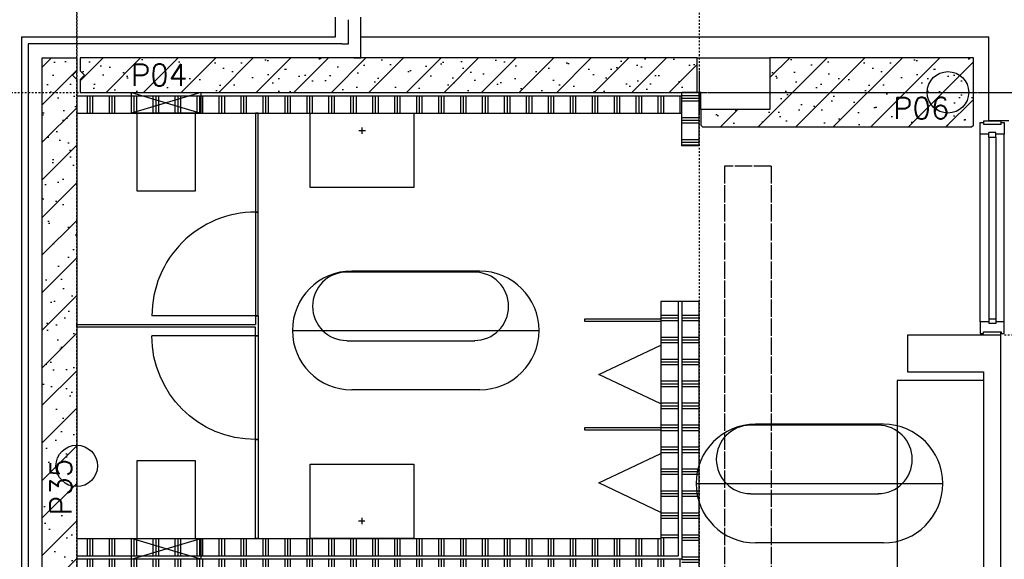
# Model space of a CAD drawing. Extents: x 0 to 1537, y 0 to 841.
# Tile 5 of 58: x 81 to 138, y 297 to 328. Entities that reach past the tile are written whole.
import ezdxf

# ---------------------------------------------------------------- set-up
doc = ezdxf.new("R2010")
doc.units = 0
doc.header["$PDSIZE"] = 2
for name, pattern in [('DASHDOT', [25.4, 12.7, -6.35, 0, -6.35]), ('DASHDOT2', [12.7, 6.35, -3.175, 0, -3.175]), ('E0001', [1, 1, 0]), ('HIDDEN2', [4.7625, 3.175, -1.5875])]:
    doc.linetypes.add(name, pattern=pattern)
for name, color, linetype in [('AB$1A---_ATTRIB', 9, 'CONTINUOUS'), ('AL$1A---_ALGEMEEN', 9, 'CONTINUOUS'), ('AT$1A---_TEKSTB', 8, 'CONTINUOUS'), ('GOTEN', 3, 'CONTINUOUS'), ('STRAMIEN', 1, 'CONTINUOUS'), ('VITELDATA', 1, 'CONTINUOUS')]:
    doc.layers.add(name, color=color, linetype=linetype)
doc.styles.add('B-01', font='romans.shx', dxfattribs={"width": 1.2})
doc.styles.add('ROMANS', font='romans.shx', dxfattribs={"height": 300})
pattern_1 = [(90, (21863.04, 54603.07), (-127, 8e-15), []), (90, (21847.17, 54603.07), (-127, 8e-15), []), (90, (21831.29, 54603.07), (-127, 8e-15), [])]
pattern_2 = [(0, (21863.04, 54603.07), (0, 127), []), (0, (21863.04, 54618.95), (0, 127), []), (0, (21863.04, 54634.82), (0, 127), [])]

# ---------------------------------------------------------------- blocks, each defined once
blk = doc.blocks.new('-STREEP')
at = {"layer": 'AL$1A---_ALGEMEEN', "linetype": 'Continuous', "ltscale": 2}
blk.add_line((0, -125), (0, 125), dxfattribs=at)
blk = doc.blocks.new('-STR-H2')
at = {"layer": 'AL$1A---_ALGEMEEN', "linetype": 'DASHDOT', "ltscale": 0.5}
blk.add_line((-3600, 0), (-9880, 0), dxfattribs=at)
at = {"layer": 'AL$1A---_ALGEMEEN', "linetype": 'Continuous', "ltscale": 2}
blk.add_circle((-10000, 0), 120, dxfattribs=at)
for p in [(-8560, 0), (-4960, 0)]:
    blk.add_point(p, dxfattribs=at)
blk = doc.blocks.new('-954P-KOZ2')
at = {"layer": 'AL$1A---_ALGEMEEN', "ltscale": 2}
blk.add_line((15, 0), (615, 0), dxfattribs=at)
at = {"layer": 'AL$1A---_ALGEMEEN', "color": 15, "ltscale": 2}
blk.add_lwpolyline([(0, 0), (0, -600), (15, -600), (15, 0)], close=True, dxfattribs=at)
at = {"layer": 'AL$1A---_ALGEMEEN', "ltscale": 2}
blk.add_arc((15, 0), 600, 270, 0, dxfattribs=at)
blk = doc.blocks.new('H100005-_871429120740')
at = {"layer": 'AL$1A---_ALGEMEEN'}
blk.add_lwpolyline([(-170, 0), (170, 0), (0, -360)], close=True, dxfattribs=at)
blk = doc.blocks.new('H100017-_871429120740')
at = {"layer": 'AL$1A---_ALGEMEEN'}
for p, q in [((-17.7, -101.4), (20.1, -101.4)), ((1.2, -120.3), (1.2, -82.5))]:
    blk.add_line(p, q, dxfattribs=at)
blk.add_lwpolyline([(-300, -430), (-300, 0), (300, 0), (300, -430)], close=True, dxfattribs=at)
blk = doc.blocks.new('-954P-WC1')
at = {"layer": 'AL$1A---_ALGEMEEN'}
for p, q in [((200, 120), (-200, 0)), ((-200, 120), (200, 0))]:
    blk.add_line(p, q, dxfattribs=at)
blk.add_lwpolyline([(200, 120), (200, 0), (-200, 0), (-200, 120)], close=True, dxfattribs=at)
blk.add_lwpolyline([(168.1, 0), (168.1, -452.1), (-168.1, -452.1), (-168.1, 0)], dxfattribs=at)
blk = doc.blocks.new('-954P1-KHIC')
at = {"layer": 'AL$1A---_ALGEMEEN', "ltscale": 2}
for p, q in [((-139, -1033.2), (-139, -966.2)), ((-139, -966.2), (-90, -966.2)), ((-49, -966.2), (0, -966.2)), ((0, -966.2), (0, -1033.2)), ((-18.5, -1023.2), (-120.5, -1023.2)), ((-120.5, -1023.2), (-120.5, -1033.2)), ((-18.5, -1033.2), (-18.5, -1023.2)), ((-120.5, -1033.2), (-139, -1033.2)), ((0, -1033.2), (-18.5, -1033.2))]:
    blk.add_line(p, q, dxfattribs=at)
at = {"layer": 'AL$1A---_ALGEMEEN'}
for p, q in [((-49, -949.2), (-90, -949.2)), ((-90, -949.2), (-90, -975.2)), ((-49, -949.2), (-49, -975.2)), ((-90, -975.2), (-49, -975.2))]:
    blk.add_line(p, q, dxfattribs=at)
blk = doc.blocks.new('XREF_B-A3-II-112')
at = {"layer": 'AL$1A---_ALGEMEEN', "ltscale": 2}
h = blk.add_hatch(dxfattribs=at)
h.set_pattern_fill('PREFB', color=8, scale=8, angle=360, style=0)
h.set_pattern_definition([(45, (21643.04, 51413.07), (-108.6116, 108.6116), []), (17, (21643.04, 51413.07), (41.26, 127.724), [0, -130.56, -73.92, 0, -107.52]), (48, (21643.04, 51413.07), (-29.465, 129.875), [0, -129.28, 0, -131.84, 0, -106.24]), (71, (21643.04, 51413.07), (-76.6585, 107.621), [0, -128, 0, -768, -105.28])])
h.paths.add_polyline_path([(21663, 51013.1), (21738, 51013.1), (21763, 51038.1), (21788, 51013.1), (21816, 51013.1), (21863, 51013.1), (21863, 54678.1), (21838, 54703.1), (21863, 54728.1), (21863, 54803.1), (21663, 54803.1)])
h = blk.add_hatch(dxfattribs=at)
h.set_pattern_fill('PREFB', color=8, scale=8, style=0)
h.set_pattern_definition([(45, (21873.04, 54603.07), (-108.6116, 108.6116), []), (17, (21873.04, 54603.07), (41.26, 127.7242), [0, -130.56, -73.92, 0, -107.52]), (48, (21873.04, 54603.07), (-29.465, 129.875), [0, -129.28, 0, -131.84, 0, -106.24]), (71, (21873.04, 54603.07), (-76.6585, 107.621), [0, -128, 0, -768, -105.28])])
h.paths.add_polyline_path([(25453, 54803.1), (21883, 54803.1), (21883, 54728.1), (21908, 54703.1), (21883, 54678.1), (21883, 54603.1), (25453, 54603.1)])
h = blk.add_hatch(dxfattribs=at)
h.set_pattern_fill('PREFB', color=8, scale=8, style=0)
h.set_pattern_definition([(45, (25628.04, 54603.07), (-108.612, 108.612), []), (17, (25628.04, 54603.07), (41.26, 127.724), [0, -130.56, -73.92, 0, -107.52]), (48, (25628.04, 54603.07), (-29.465, 129.875), [0, -129.28, 0, -131.84, 0, -106.24]), (71, (25628.04, 54603.07), (-76.6585, 107.621), [0, -128, 0, -768, -105.28])])
h.paths.add_polyline_path([(25873, 54603.1), (25873, 54503.1), (25473, 54503.1), (25473, 54413.1), (25483, 54403.1), (27040, 54403.1), (27050, 54413.1), (27050, 54603.1)])
h.paths.add_polyline_path([(25873, 54803.1), (25873, 54603.1), (27050, 54603.1), (27050, 54803.1)])
h = blk.add_hatch(dxfattribs=at)
h.set_pattern_fill('PLAST', color=8, scale=20, angle=90, style=0)
h.set_pattern_definition(pattern_1)
h.paths.add_polyline_path([(22180.5, 54583.1), (21863, 54583.1), (21863, 54483.1), (22180.5, 54483.1)])
h = blk.add_hatch(dxfattribs=at)
h.set_pattern_fill('PLAST', color=8, scale=20, angle=90, style=0)
h.set_pattern_definition(pattern_1)
h.paths.add_polyline_path([(25363, 54583.1), (22580.5, 54583.1), (22580.5, 54483.1), (25363, 54483.1)])
h.paths.add_polyline_path([(22580.5, 54583.1), (22513.9, 54583.1), (22380.5, 54543.1), (22580.5, 54483.1)])
h.paths.add_polyline_path([(22380.5, 54543.1), (22180.5, 54483.1), (22580.5, 54483.1)])
h.paths.add_polyline_path([(22513.9, 54583.1), (22247.2, 54583.1), (22380.5, 54543.1)])
h.paths.add_polyline_path([(22380.5, 54543.1), (22247.2, 54583.1), (22180.5, 54583.1), (22180.5, 54483.1)])
h = blk.add_hatch(dxfattribs=at)
h.set_pattern_fill('PLAST', color=8, scale=20, style=0)
h.set_pattern_definition(pattern_2)
h.paths.add_polyline_path([(25463, 54603.1), (25363, 54603.1), (25363, 54293.1), (25463, 54293.1)])
h = blk.add_hatch(dxfattribs=at)
h.set_pattern_fill('PLAST', color=8, scale=20, style=0)
h.set_pattern_definition(pattern_2)
h.paths.add_polyline_path([(25343, 53393.1), (25243, 53393.1), (25243, 52023.1), (25343, 52023.1)])
h = blk.add_hatch(dxfattribs=at)
h.set_pattern_fill('PLAST', color=8, scale=20, style=0)
h.set_pattern_definition(pattern_2)
h.paths.add_polyline_path([(25463, 53393.1), (25363, 53393.1), (25363, 51903.1), (25363, 51537.1), (25364, 51537.1), (25364, 51528.1), (25463, 51528.1), (25463, 51537.1)])
h = blk.add_hatch(dxfattribs=at)
h.set_pattern_fill('PLAST', color=8, scale=20, angle=90, style=0)
h.set_pattern_definition(pattern_1)
h.paths.add_polyline_path([(22180.5, 52023.1), (21863, 52023.1), (21863, 51923.1), (22180.5, 51923.1)])
h.paths.add_polyline_path([(22180.5, 52023.1), (22180.5, 51923.1), (22247.2, 51923.1), (22380.5, 51963.1)])
h.paths.add_polyline_path([(22580.5, 52023.1), (22180.5, 52023.1), (22380.5, 51963.1)])
h.paths.add_polyline_path([(22380.5, 51963.1), (22247.2, 51923.1), (22513.9, 51923.1)])
h.paths.add_polyline_path([(22580.5, 52023.1), (22380.5, 51963.1), (22513.9, 51923.1), (22580.5, 51923.1)])
h = blk.add_hatch(dxfattribs=at)
h.set_pattern_fill('PLAST', color=8, scale=20, angle=90, style=0)
h.set_pattern_definition(pattern_1)
h.paths.add_polyline_path([(25343, 52023.1), (25243, 52023.1), (22580.5, 52023.1), (22580.5, 51923.1), (25343, 51923.1)])
h = blk.add_hatch(dxfattribs=at)
h.set_pattern_fill('PLAST', color=8, scale=20, angle=90, style=0)
h.set_pattern_definition(pattern_1)
h.paths.add_polyline_path([(25363, 51903.1), (21863, 51903.1), (21863, 51803.1), (25363, 51803.1)])
h.paths.add_polyline_path([(25363, 50303.1), (21863, 50303.1), (21863, 50203.1), (25363, 50203.1)])
at = {"layer": 'AL$1A---_ALGEMEEN', "color": 8, "ltscale": 2}
for p, q in [((23361, 54923.1), (23361, 55038.1)), ((23436, 54883.1), (23436, 55023.1)), ((23506, 54923.1), (23506, 55038.1)), ((23506, 54803.1), (23506, 55023.1)), ((21543, 54923.1), (23361, 54923.1)), ((21543, 54923.1), (21543, 47289.9)), ((23506, 54923.1), (27140, 54923.1)), ((27140, 54438.7), (27140, 54923.1)), ((21583, 54883.1), (21583, 47139.9)), ((23396, 54883.1), (21583, 54883.1)), ((23396, 54883.1), (23436, 54883.1)), ((23466, 54803.1), (23506, 54803.1)), ((25463, 54603.1), (25363, 54603.1)), ((25363, 54293.1), (25363, 54603.1)), ((25463, 54293.1), (25463, 54603.1)), ((27110, 54428.6), (27110, 54438.6)), ((27110, 54438.6), (27209, 54438.6)), ((27255, 54438.7), (27140, 54438.7)), ((27209, 54438.6), (27209, 54428.6)), ((27090, 53275.8), (27090, 54361.6)), ((27139, 54344.6), (27139, 53292.8)), ((27180, 54344.6), (27180, 53292.8)), ((27229, 53275.8), (27229, 54361.6)), ((25463, 54293.1), (25363, 54293.1)), ((25343, 53393.1), (25243, 53393.1)), ((25243, 53393.1), (25243, 52023.1)), ((25343, 53393.1), (25343, 51923.1)), ((25363, 53393.1), (25343, 53393.1)), ((21863, 53260.6), (22898, 53260.6)), ((21863, 53245.6), (21863, 53260.6)), ((22913, 53310.6), (22913, 53195.6)), ((22898, 53245.6), (21863, 53245.6)), ((27209, 53198.6), (26669, 53198.6)), ((26669, 53198.6), (26669, 52986.6)), ((27109, 53218.8), (27209, 53218.8)), ((27209, 47403.1), (27209, 53218.8)), ((26669, 52986.6), (27109, 52986.6)), ((27109, 52986.6), (27109, 51077.5)), ((27109, 52937), (26609, 52937)), ((26609, 52937), (26609, 51127)), ((21863, 52023.1), (25243, 52023.1)), ((21863, 51923.1), (25343, 51923.1))]:
    blk.add_line(p, q, dxfattribs=at)
at = {"layer": 'AL$1A---_ALGEMEEN', "color": 8}
for p, q in [((25453, 54603.1), (25453, 54803.1)), ((25453, 54803.1), (25873, 54803.1)), ((25873, 54803.1), (25873, 54503.1)), ((25473, 54603.1), (25453, 54603.1)), ((25473, 54503.1), (25473, 54603.1)), ((25873, 54503.1), (25473, 54503.1))]:
    blk.add_line(p, q, dxfattribs=at)
at = {"layer": 'AL$1A---_ALGEMEEN', "color": 8, "linetype": 'Continuous', "ltscale": 2}
for p, q in [((27050, 54803.1), (25873, 54803.1)), ((25873, 54803.1), (25873, 54503.1)), ((27050, 54413.1), (27050, 54803.1)), ((25873, 54503.1), (25473, 54503.1)), ((25473, 54503.1), (25473, 54413.1)), ((25473, 54413.1), (25483, 54403.1)), ((25483, 54403.1), (27040, 54403.1)), ((27040, 54403.1), (27050, 54413.1))]:
    blk.add_line(p, q, dxfattribs=at)
at = {"layer": 'AL$1A---_ALGEMEEN', "color": 8, "linetype": 'DASHDOT', "ltscale": 0.5}
blk.add_line((24035, 54603.1), (28515, 54603.1), dxfattribs=at)
at = {"layer": 'AL$1A---_ALGEMEEN', "color": 8, "linetype": 'ByBlock'}
for p, q in [((24163.7, 53563.5), (23425.2, 53563.5)), ((24194.2, 53569.3), (23453.9, 53569.3)), ((23110.7, 53226.1), (24537.3, 53226.1)), ((24165.5, 53164.5), (23425.2, 53164.5)), ((24194.2, 52882.9), (23453.9, 52882.9)), ((26499.3, 52678.3), (25760.8, 52678.3)), ((26529.7, 52684.1), (25789.5, 52684.1)), ((25446.3, 52340.9), (26872.9, 52340.9)), ((26501, 52279.3), (25760.8, 52279.3)), ((26529.7, 51997.7), (25789.5, 51997.7))]:
    blk.add_line(p, q, dxfattribs=at)
at = {"layer": 'AL$1A---_ALGEMEEN', "color": 8, "linetype": 'HIDDEN2'}
blk.add_line((29379.9, 53198.6), (27229, 53198.6), dxfattribs=at)
at = {"layer": 'AL$1A---_ALGEMEEN', "color": 8, "linetype": 'Continuous', "ltscale": 2}
for points in [[(21816, 51013.1), (21816, 51013.1), (21788, 51013.1), (21763, 51038.1), (21738, 51013.1), (21663, 51013.1), (21663, 54803.1), (21863, 54803.1), (21863, 54728.1), (21838, 54703.1), (21863, 54678.1), (21863, 51013.1)], [(21883, 54603.1), (25453, 54603.1), (25453, 54803.1), (21883, 54803.1), (21883, 54728.1), (21908, 54703.1), (21883, 54678.1)]]:
    blk.add_lwpolyline(points, close=True, dxfattribs=at)
at = {"layer": 'AL$1A---_ALGEMEEN', "color": 8, "ltscale": 2}
for points in [[(21863, 54583.1), (25363, 54583.1)], [(21863, 54483.1), (25363, 54483.1)], [(25363, 51903.1), (21863, 51903.1), (21863, 51803.1), (25363, 51803.1), (25363, 51552.6), (25463, 51552.6), (25463, 53393.1), (25363, 53393.1), (25363, 51903.1)], [(22913, 53310.6), (22898, 53310.6), (22898, 53260.6)], [(22913, 53195.6), (22898, 53195.6), (22898, 53245.6)]]:
    blk.add_lwpolyline(points, dxfattribs=at)
for points in [[(22898, 53910.6), (22913, 53910.6), (22913, 54483.1), (22898, 54483.1)], [(25243, 53278.1), (24803, 53278.1), (24803, 53293.1), (25243, 53293.1)], [(25243, 52650.6), (24803, 52650.6), (24803, 52665.6), (25243, 52665.6)], [(22898, 52595.6), (22913, 52595.6), (22913, 52023.1), (22898, 52023.1)]]:
    blk.add_lwpolyline(points, close=True, dxfattribs=at)
at = {"layer": 'AL$1A---_ALGEMEEN', "color": 8, "linetype": 'ByBlock'}
for centre, radius, start, end in [((23453.9, 53226.1), 343.2, 90, 270), ((23425.2, 53365.9), 197.6, 90, 270), ((24163.7, 53365.9), 197.6, 270, 90), ((24194.2, 53226.1), 343.2, 270, 90), ((25789.5, 52340.9), 343.2, 90, 270), ((25760.8, 52480.7), 197.6, 90, 270), ((26499.3, 52480.7), 197.6, 270, 90), ((26529.7, 52340.9), 343.2, 270, 90)]:
    blk.add_arc(centre, radius, start, end, dxfattribs=at)
at = {"layer": 'STRAMIEN', "color": 8, "linetype": 'DASHDOT2'}
for p, q in [((21863, 95903.1), (21863, 35276.1)), ((25463, 95903.1), (25463, 35276.1)), ((18063, 54603.1), (104973, 54603.1))]:
    blk.add_line(p, q, dxfattribs=at)
at = {"layer": 'AL$1A---_ALGEMEEN', "color": 8, "linetype": 'Continuous', "ltscale": 2}
for name, p, rotation in [('-STR-H2', (21863, 46043.1), 270), ('-STREEP', (25463, 54603.1), 180)]:
    blk.add_blockref(name, p, dxfattribs=dict(at, rotation=rotation))
at = {"layer": 'AL$1A---_ALGEMEEN', "color": 8, "linetype": 'DASHDOT', "ltscale": 2}
for p, rotation in [((16903, 54603.1), 180), ((21863, 42443.1), 270)]:
    blk.add_blockref('-STR-H2', p, dxfattribs=dict(at, rotation=rotation))
at = {"layer": 'AL$1A---_ALGEMEEN', "color": 8, "ltscale": 2}
for name, p in [('-954P-WC1', (22380.5, 54483.1)), ('H100017-_871429120740', (23513, 54483.1))]:
    blk.add_blockref(name, p, dxfattribs=at)
for name, p, rotation in [('-954P1-KHIC', (27090, 53395.4), 180), ('-954P-KOZ2', (22913, 53310.6), 180), ('H100005-_871429120740', (25243, 52971.8), 270), ('-954P-WC1', (22380.5, 52023.1), 180), ('H100005-_871429120740', (25243, 52344.3), 270), ('H100017-_871429120740', (23513, 52023.1), 180)]:
    blk.add_blockref(name, p, dxfattribs=dict(at, rotation=rotation))
at = {"layer": 'AL$1A---_ALGEMEEN', "color": 8, "ltscale": 2, "xscale": -1}
for name, p in [('-954P1-KHIC', (27090, 54242)), ('-954P-KOZ2', (22913, 53195.6))]:
    blk.add_blockref(name, p, dxfattribs=at)
at = {"layer": 'AB$1A---_ATTRIB', "color": 8, "linetype": 'Continuous', "style": 'ROMANS'}
for tag, p, height in [('RUIMTENUMMER', (60177.2, 86637.4), 200), ('PEILMAAT', (60122.8, 86379.8), 150), ('RUIMTENUMMER', (23321.9, 85669.4), 200), ('PEILMAAT', (23267.5, 85411.8), 150), ('RUIMTENUMMER', (25656.2, 84910.2), 200), ('RUIMTENUMMER', (66336.2, 84906.8), 200), ('PEILMAAT', (25601.8, 84652.6), 150), ('PEILMAAT', (66281.8, 84649.2), 150), ('RUIMTENUMMER', (23536.7, 82918.7), 200), ('PEILMAAT', (23482.3, 82661.1), 150), ('RUIMTENUMMER', (84268.6, 82608.4), 200), ('PEILMAAT', (84214.2, 82350.8), 150), ('RUIMTENUMMER', (23680.6, 80585.4), 200), ('PEILMAAT', (23626.2, 80327.8), 150), ('RUIMTENUMMER', (22893.9, 79094.4), 200), ('RUIMTENUMMER', (66336.2, 79048.4), 200), ('PEILMAAT', (22839.4, 78836.8), 150), ('PEILMAAT', (66281.8, 78790.8), 150), ('RUIMTENUMMER', (84268.6, 77245.4), 200), ('PEILMAAT', (84214.2, 76987.8), 150), ('RUIMTENUMMER', (81101.2, 75686.4), 200), ('RUIMTENUMMER', (83670.6, 75687.4), 200), ('RUIMTENUMMER', (86015.2, 75686.4), 200), ('RUIMTENUMMER', (75644.2, 75605), 200), ('RUIMTENUMMER', (25752.2, 75504.4), 200), ('PEILMAAT', (81046.8, 75428.8), 150), ('PEILMAAT', (83616.2, 75429.8), 150), ('PEILMAAT', (85960.8, 75428.8), 150), ('PEILMAAT', (75589.8, 75347.4), 150), ('RUIMTENUMMER', (93080.6, 75257.4), 200), ('PEILMAAT', (25697.8, 75246.8), 150), ('PEILMAAT', (93026.2, 74999.8), 150), ('RUIMTENUMMER', (88630.2, 74488.4), 200), ('PEILMAAT', (88575.8, 74230.8), 150), ('RUIMTENUMMER', (73289.6, 74100.1), 200), ('RUIMTENUMMER', (75369.4, 73881.6), 200), ('PEILMAAT', (73235.2, 73842.5), 150), ('PEILMAAT', (75315, 73624), 150), ('RUIMTENUMMER', (78391.3, 73377.6), 200), ('RUIMTENUMMER', (23083.2, 73242.4), 200), ('RUIMTENUMMER', (25752.2, 73236.9), 200), ('PEILMAAT', (78336.8, 73120), 150), ('PEILMAAT', (23028.8, 72984.8), 150), ('PEILMAAT', (25697.8, 72979.3), 150), ('RUIMTENUMMER', (44810, 70416), 200), ('PEILMAAT', (44755.6, 70158.4), 150), ('RUIMTENUMMER', (83574.2, 63583.4), 200), ('RUIMTENUMMER', (44810, 63429.3), 200), ('PEILMAAT', (83519.8, 63325.8), 150), ('PEILMAAT', (44755.6, 63171.6), 150), ('RUIMTENUMMER', (75343.2, 53663.2), 200), ('RUIMTENUMMER', (78500, 53652), 200), ('PEILMAAT', (75288.8, 53405.6), 150), ('PEILMAAT', (78445.6, 53394.4), 150), ('RUIMTENUMMER', (23321.9, 53269.4), 200), ('PEILMAAT', (23267.5, 53011.8), 150), ('RUIMTENUMMER', (25657.5, 52384.3), 200), ('PEILMAAT', (25603.1, 52126.7), 150), ('RUIMTENUMMER', (23526.5, 50517.6), 200), ('PEILMAAT', (23472.1, 50260), 150), ('RUIMTENUMMER', (80351.5, 50113.4), 200), ('PEILMAAT', (80297.1, 49855.8), 150), ('RUIMTENUMMER', (73192.2, 49570.4), 200), ('PEILMAAT', (73137.8, 49312.8), 150), ('RUIMTENUMMER', (81727.6, 49257.3), 200), ('PEILMAAT', (81673.2, 48999.7), 150), ('RUIMTENUMMER', (76408.8, 48643.3), 200), ('RUIMTENUMMER', (79143.2, 48643.3), 200), ('PEILMAAT', (76354.4, 48385.6), 150), ('PEILMAAT', (79088.8, 48385.6), 150), ('RUIMTENUMMER', (23680.6, 48185.4), 200), ('PEILMAAT', (23626.2, 47927.8), 150), ('RUIMTENUMMER', (77664.2, 46745.4), 200), ('RUIMTENUMMER', (22695.9, 46692.4), 200), ('PEILMAAT', (77609.8, 46487.8), 150), ('PEILMAAT', (22641.4, 46434.8), 150), ('RUIMTENUMMER', (87917.6, 45636.4), 200), ('PEILMAAT', (87863.2, 45378.8), 150), ('RUIMTENUMMER', (77664.2, 43246.4), 200), ('RUIMTENUMMER', (24055.2, 43108.2), 200), ('RUIMTENUMMER', (25752.2, 43104.4), 200), ('PEILMAAT', (77609.8, 42988.8), 150), ('PEILMAAT', (24000.7, 42850.6), 150), ('PEILMAAT', (25697.8, 42846.8), 150), ('RUIMTENUMMER', (25752.2, 40842.4), 200), ('PEILMAAT', (25697.8, 40584.8), 150), ('RUIMTENUMMER', (76511.4, 38932.4), 200), ('RUIMTENUMMER', (80009, 38932.4), 200), ('PEILMAAT', (76457, 38674.7), 150), ('PEILMAAT', (79954.5, 38674.7), 150), ('RUIMTENUMMER', (81727.6, 37670.6), 200), ('PEILMAAT', (81673.2, 37412.9), 150)]:
    blk.add_attdef(tag, p, '', height=height, dxfattribs=at)
for tag, p, height in [('RUIMTENUMMER', (22252.7, 82959.3), 200), ('PEILMAAT', (22510.3, 82904.8), 150), ('RUIMTENUMMER', (22254.7, 50559.3), 200), ('PEILMAAT', (22512.3, 50504.8), 150)]:
    blk.add_attdef(tag, p, '', height=height, rotation=90, dxfattribs=at)
at = {"layer": 'AB$1A---_ATTRIB', "color": 8, "style": 'B-01', "oblique": 15, "flags": 1}
for tag, p in [('SCHACHT', (75598, 75883.1)), ('GEWICHT', (76408, 75883.1)), ('KOOI', (75868, 75883.1)), ('DAGMAAT', (76138, 75883.1)), ('PERSONEN', (76678, 75883.1))]:
    blk.add_attdef(tag, p, '', height=180, rotation=270, dxfattribs=at)
at = {"layer": 'AT$1A---_TEKSTB', "color": 8, "ltscale": 2, "style": 'ROMANS'}
for s, p in [('P04', (22176, 54641.1)), ('P06', (26585, 54449.1))]:
    blk.add_text(s, height=125, dxfattribs=at).set_placement(p)
blk.add_text('P35', height=125, rotation=90, dxfattribs=at).set_placement((21833.7, 52158.1))

msp = doc.modelspace()

# ---------------------------------------------------------------- linework, layer by layer
at = {"layer": 'GOTEN', "linetype": 'E0001'}
for p, q in [((121.818, 320.003), (121.818, 219.349)), ((124.518, 320.003), (121.818, 320.003)), ((124.518, 320.003), (124.518, 222.049))]:
    msp.add_line(p, q, dxfattribs=at)

# ---------------------------------------------------------------- block references
at = {"layer": 'VITELDATA', "xscale": 0.01, "yscale": 0.01, "zscale": 0.01}
msp.add_blockref('XREF_B-A3-II-112', (-134.29, -221.753), dxfattribs=at)

doc.saveas('drawing.dxf')
